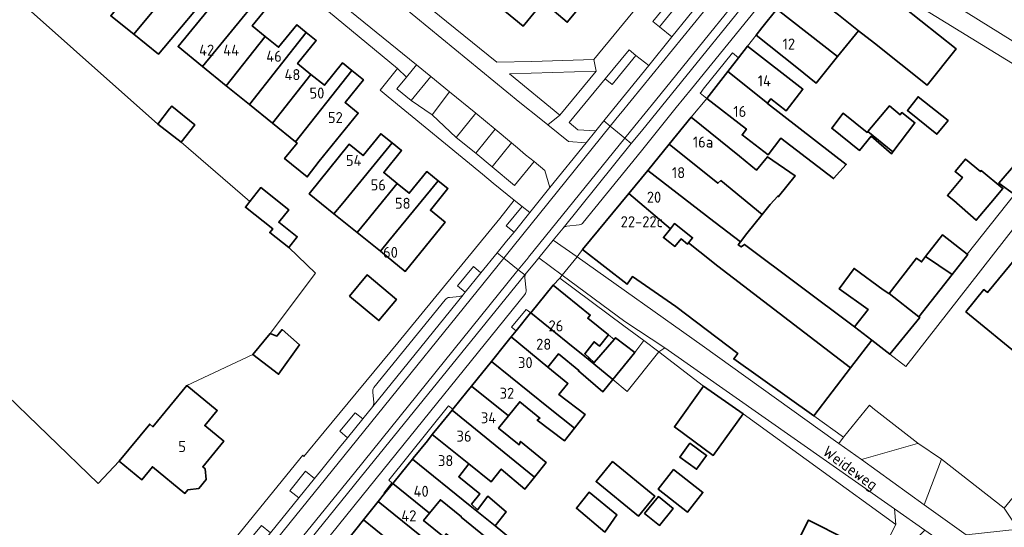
# Model space of a CAD drawing. Header units: metres. Extents: x 245598 to 248629, y 478632 to 481821.
# Tile 51 of 122: x 247785 to 247946, y 479543 to 479626. Entities that reach past the tile are written whole.
import ezdxf
from ezdxf.enums import TextEntityAlignment as Align

# ---------------------------------------------------------------- set-up
doc = ezdxf.new("R2010")
doc.units = ezdxf.units.M
for name, color, linetype, lineweight in [('B-XX-GR-GROENVOORZIENING-GV', 80, 'Continuous', 18), ('B-XX-GR-HOUTWAL-GV', 40, 'Continuous', 13), ('B-XX-IE-TERREINAFSCHEIDING_KUNSTMATIG_HEKWERK-G', 20, 'IE-TERREINAFSCHEIDING-KUNSTMATIG', 18), ('B-XX-OG-BEBOUWING-GV', 7, 'Continuous', 35), ('B-XX-OG-BEBOUWING-T18', 10, 'Continuous', 18), ('B-XX-OG-TERREIN_ERF-GV', 7, 'Continuous', 18), ('B-XX-OG-TOPOGRAFIE-T18', 10, 'Continuous', 18), ('B-XX-VH-ONVERHARD-GV', 252, 'Continuous', 18), ('B-XX-VH-VERHARDING_GESLOTEN-GV', 252, 'Continuous', 18), ('B-XX-VH-VERHARDING_HALFVERHARDING-GV', 252, 'Continuous', 18), ('B-XX-VH-VERHARDING_OPEN-GV', 252, 'Continuous', 18)]:
    doc.layers.add(name, color=color, linetype=linetype, lineweight=lineweight)
doc.styles.add('NLCS-ISO-M-T18', font='NLCS-ISO.ttf', dxfattribs={"height": 1.8})
doc.linetypes.add('IE-TERREINAFSCHEIDING-KUNSTMATIG', pattern='A,4,[82,NLCS.SHX,S=0.75,R=90,X=0,Y=0],4,-2', length=10)

msp = doc.modelspace()

# ---------------------------------------------------------------- linework, layer by layer
at = {"layer": 'B-XX-GR-GROENVOORZIENING-GV'}
for points in [[(247903.727, 479643.585), (247903.822, 479641.879), (247889.878, 479624.813), (247891.896, 479623.183), (247907.223, 479642.141), (247905.339, 479643.657)], [(247886.043, 479620.109), (247882.152, 479615.416), (247881.042, 479616.343), (247875.159, 479609.217), (247876.583, 479607.998), (247879.491, 479607.84), (247880.785, 479609.479), (247882.431, 479611.477), (247888.131, 479618.494)], [(247873.61, 479610.413), (247879.575, 479617.57), (247865.415, 479617.128)], [(247852.8, 479610.44), (247855.63, 479614.2), (247852.56, 479616.69), (247849.36, 479612.8)], [(247859.942, 479604.199), (247863.1, 479608.1), (247859.94, 479610.69), (247856.7, 479606.76)], [(247865.751, 479605.89), (247862.597, 479601.974), (247866.261, 479598.901), (247869.454, 479602.799), (247868.024, 479603.937), (247866.744, 479605.032)], [(247866.154, 479591.312), (247868.72, 479594.503), (247867.482, 479595.495), (247864.896, 479592.336)], [(247858.206, 479581.477), (247860.766, 479584.657), (247859.519, 479585.697), (247856.954, 479582.516)], [(247882.493, 479573.771), (247882.74, 479574.06), (247885.86, 479571.64), (247887.33, 479573.6), (247884.099, 479576.011), (247873.65, 479583.81), (247872.529, 479582.655), (247878.59, 479577.76), (247878.182, 479577.255), (247881.576, 479574.514)], [(247919.943, 479557.808), (247919.147, 479556.821), (247922.83, 479554.18), (247932, 479556.8), (247932.04, 479556.86), (247924.7, 479562.56), (247924.164, 479563.041)], [(247841.477, 479560.837), (247840.248, 479561.826), (247837.739, 479558.799), (247838.997, 479557.747)], [(247935.9, 479554.23), (247933.08, 479546.81), (247939.93, 479541.9), (247948.4, 479542.8), (247946.16, 479546.26)], [(247833.585, 479551.077), (247832.144, 479552.257), (247829.571, 479549.085), (247831.03, 479547.92)], [(247823.837, 479539.039), (247826.429, 479542.238), (247824.95, 479543.409), (247822.357, 479540.259)]]:
    msp.add_lwpolyline(points, close=True, dxfattribs=at)
at = {"layer": 'B-XX-GR-HOUTWAL-GV'}
msp.add_lwpolyline([(247781.819, 479566.153), (247798.318, 479550.272), (247801.734, 479553.893), (247806.722, 479559.957), (247807.245, 479559.527), (247812.778, 479566.252), (247823.54, 479571.3), (247826.36, 479574.74), (247833.757, 479584.599), (247829.39, 479588.776), (247826.311, 479591.212), (247826.797, 479591.826), (247822.322, 479595.367), (247823.047, 479596.284), (247811.86, 479605.96), (247808.048, 479608.917), (247780.44, 479633.46)], dxfattribs=at)
at = {"layer": 'B-XX-IE-TERREINAFSCHEIDING_KUNSTMATIG_HEKWERK-G'}
for points in [[(247932.04, 479556.86), (247924.7, 479562.56)], [(247928.44, 479543.6), (247903.54, 479561.64)], [(247932.04, 479556.86), (247935.9, 479554.23)], [(247946.16, 479546.26), (247935.9, 479554.23)]]:
    msp.add_lwpolyline(points, dxfattribs=at)
at = {"layer": 'B-XX-OG-BEBOUWING-GV'}
for points in [[(247809.844, 479638.181), (247800.35, 479626.626), (247804.124, 479623.588), (247810.855, 479631.776), (247808.538, 479633.691), (247811.27, 479636.999)], [(247870.899, 479628.861), (247870.161, 479635.891), (247866.677, 479638.763), (247860.232, 479631.09), (247860.386, 479630.962), (247867.666, 479624.924)], [(247870.899, 479628.861), (247874.836, 479625.556), (247880.87, 479632.874), (247880.988, 479633.142), (247873.084, 479639.469), (247870.171, 479635.883), (247870.161, 479635.891)], [(247912.333, 479631.89), (247919.107, 479626.745), (247922.372, 479624.162), (247924.95, 479622.123), (247933.579, 479615.294), (247938.277, 479621.231), (247929.646, 479628.059), (247926.782, 479630.324), (247925.736, 479629), (247916.172, 479636.565), (247916.085, 479636.634)], [(247804.124, 479623.588), (247808.137, 479620.356), (247817.668, 479631.705), (247815.404, 479633.573), (247812.6, 479630.334), (247810.855, 479631.776)], [(247918.958, 479619.936), (247922.372, 479624.162), (247919.107, 479626.745), (247912.333, 479631.89), (247911.6, 479630.963), (247909.021, 479627.703)], [(247824.807, 479629.933), (247823.098, 479631.319), (247820.134, 479627.661), (247817.816, 479629.541), (247811.351, 479621.568), (247815.344, 479618.331)], [(247819.208, 479615.198), (247825.563, 479623.249), (247823.456, 479624.957), (247826.426, 479628.62), (247824.807, 479629.933), (247815.344, 479618.331)], [(247905.66, 479623.454), (247912.33, 479618.178), (247915.482, 479615.632), (247918.958, 479619.936), (247909.021, 479627.703), (247906.582, 479624.619)], [(247832.247, 479623.904), (247830.72, 479625.142), (247827.75, 479621.477), (247825.563, 479623.249), (247819.208, 479615.198), (247822.973, 479612.146)], [(247833.03, 479617.037), (247830.849, 479618.805), (247833.898, 479622.565), (247832.247, 479623.904), (247822.973, 479612.146), (247826.752, 479609.082)], [(247907.537, 479612.323), (247908.086, 479613.027), (247910.547, 479611.109), (247913.284, 479614.621), (247904.25, 479621.663), (247902.764, 479619.756), (247901.018, 479617.517)], [(247839.701, 479617.667), (247838.171, 479618.908), (247835.217, 479615.264), (247833.03, 479617.037), (247826.752, 479609.082), (247830.516, 479606.03)], [(247834.386, 479602.892), (247840.747, 479610.737), (247838.603, 479612.475), (247841.577, 479616.145), (247839.701, 479617.667), (247830.516, 479606.03), (247830.768, 479605.825), (247828.707, 479603.292), (247832.419, 479600.301)], [(247901.018, 479617.517), (247900.645, 479617.038), (247897.596, 479613.126), (247904.067, 479608.083), (247903.364, 479607.16), (247907.609, 479603.924), (247909.666, 479606.623), (247911.326, 479605.357), (247918.3, 479600.04), (247920.36, 479602.34), (247907.504, 479612.281), (247907.537, 479612.323)], [(247936.99, 479609.5), (247932.1, 479613.4), (247930.34, 479611.16), (247935.14, 479607.26)], [(247808.048, 479608.917), (247811.86, 479605.96), (247814.06, 479608.8), (247810.34, 479611.86), (247809.94, 479611.4)], [(247923.886, 479607.709), (247927.975, 479604.415), (247931.56, 479609.16), (247929.44, 479610.8), (247929.14, 479610.46), (247927.44, 479611.9)], [(247895.087, 479610.035), (247891.489, 479605.66), (247899.419, 479599.265), (247899.902, 479599.723), (247906.65, 479594.193), (247907.935, 479595.784), (247909.195, 479597.193), (247909.324, 479597.089), (247912.04, 479600.46), (247907.53, 479603.6), (247905.726, 479601.423), (247902.965, 479603.711)], [(247923.886, 479607.709), (247923.76, 479607.56), (247919.86, 479610.71), (247918, 479608.24), (247922.53, 479604.64), (247924.44, 479606.94), (247927.73, 479604.09), (247927.975, 479604.415)], [(247846.264, 479605.872), (247844.419, 479607.365), (247841.529, 479603.795), (247839.261, 479605.631), (247832.736, 479597.569), (247836.781, 479594.295), (247838.213, 479596.029)], [(247840.566, 479591.231), (247842.087, 479593.074), (247847.108, 479599.212), (247844.889, 479601.008), (247847.812, 479604.619), (247846.264, 479605.872), (247838.213, 479596.029), (247836.781, 479594.295)], [(247898.984, 479592.847), (247903.104, 479589.688), (247904.167, 479591.099), (247906.65, 479594.193), (247899.902, 479599.723), (247899.419, 479599.265), (247891.489, 479605.66), (247887.964, 479601.376), (247898.747, 479593.024)], [(247943.94, 479596.06), (247945.94, 479598.44), (247942.4, 479601.34), (247942.251, 479601.177), (247939.825, 479603.212), (247938.133, 479601.196), (247939.315, 479600.204), (247936.877, 479597.299), (247937.9, 479596.44), (247941.568, 479593.237)], [(247847.108, 479599.212), (247842.087, 479593.074), (247840.566, 479591.231), (247844.344, 479588.173), (247845.736, 479589.86), (247853.774, 479599.687), (247851.922, 479601.186), (247849.051, 479597.639)], [(247903.104, 479589.688), (247898.984, 479592.847), (247898.747, 479593.024), (247887.964, 479601.376), (247884.88, 479597.626), (247891.665, 479591.834), (247892.345, 479592.695), (247895.288, 479590.372), (247894.615, 479589.532), (247896.455, 479588.066), (247899.426, 479585.737), (247921.052, 479569.133), (247924.526, 479573.677), (247921.726, 479575.814), (247903.75, 479589.298), (247903.225, 479588.876), (247902.752, 479589.22)], [(247947.8, 479597.46), (247950.36, 479600.51), (247948.04, 479602.5), (247945.26, 479599.3)], [(247844.344, 479588.173), (247848.413, 479584.879), (247854.912, 479592.908), (247852.503, 479594.857), (247855.368, 479598.397), (247853.774, 479599.687), (247845.736, 479589.86)], [(247823.047, 479596.284), (247822.322, 479595.367), (247826.797, 479591.826), (247826.311, 479591.212), (247829.39, 479588.776), (247830.783, 479590.536), (247827.78, 479592.912), (247829.403, 479594.963), (247824.851, 479598.564)], [(247939.874, 479578.297), (247949.203, 479570.685), (247952.147, 479574.293), (247951.603, 479574.767), (247966.202, 479592.493), (247958.026, 479599.195), (247943.399, 479581.461), (247942.833, 479581.923)], [(247896.455, 479588.066), (247894.615, 479589.532), (247894.464, 479589.343), (247893.434, 479590.192), (247892.405, 479588.953), (247891.555, 479589.59), (247890.531, 479590.399), (247891.665, 479591.834), (247884.88, 479597.626), (247877.342, 479588.462), (247884.6, 479582.795), (247885.513, 479584.054), (247892.553, 479579.15), (247902.674, 479571.48), (247902.022, 479570.598), (247915.062, 479561.297), (247921.052, 479569.133), (247899.426, 479585.737)], [(247937.627, 479584.379), (247940.2, 479587.661), (247940.122, 479587.721), (247936.06, 479590.84), (247933.321, 479587.296)], [(247932.204, 479577.46), (247937.627, 479584.379), (247933.321, 479587.296), (247932.66, 479586.44), (247931.84, 479587.04), (247927.372, 479581.302)], [(247921.726, 479575.814), (247924.526, 479573.677), (247927.482, 479571.376), (247932.353, 479577.34), (247932.204, 479577.46), (247927.372, 479581.302), (247927.34, 479581.26), (247926.4, 479581.9), (247921.65, 479585.379), (247919.212, 479582.051), (247923.928, 479578.681)], [(247839.305, 479580.845), (247844.106, 479576.862), (247846.979, 479580.325), (247842.178, 479584.308)], [(247881.576, 479574.514), (247878.182, 479577.255), (247878.59, 479577.76), (247872.529, 479582.655), (247868.89, 479578.148), (247874.915, 479573.245), (247878.231, 479570.567), (247878.429, 479570.778), (247877.693, 479571.408), (247879.233, 479573.41), (247880.111, 479572.701)], [(247868.864, 479578.115), (247866.504, 479575.194), (247865.706, 479574.205), (247871.696, 479569.268), (247873.431, 479571.418), (247876.753, 479568.736), (247876.676, 479568.646), (247880.66, 479565.24), (247882.288, 479567.244), (247878.231, 479570.567), (247874.915, 479573.245), (247868.89, 479578.148)], [(247823.54, 479571.3), (247827.74, 479568.1), (247831.16, 479572.9), (247828.3, 479575.4), (247827.44, 479574.34), (247826.36, 479574.74)], [(247862.463, 479570.188), (247871.805, 479562.7), (247876.031, 479559.313), (247877.76, 479561.51), (247873.48, 479564.792), (247874.952, 479566.568), (247871.696, 479569.268), (247865.706, 479574.205), (247864.843, 479573.137)], [(247885.86, 479571.64), (247882.74, 479574.06), (247882.493, 479573.771), (247879.26, 479570), (247878.429, 479570.778), (247878.231, 479570.567), (247882.288, 479567.244)], [(247871.805, 479562.7), (247862.463, 479570.188), (247860.121, 479567.287), (247859.229, 479566.181), (247865.263, 479561.32), (247867.105, 479563.601), (247870.391, 479560.948), (247869.94, 479560.6), (247874.4, 479557.24), (247876.031, 479559.313)], [(247812.949, 479549.258), (247814.709, 479549.435), (247815.927, 479550.915), (247815.761, 479552.676), (247815.371, 479552.997), (247818.807, 479557.173), (247815.703, 479559.728), (247817.722, 479562.183), (247812.778, 479566.252), (247807.245, 479559.527), (247806.722, 479559.957), (247801.734, 479553.893), (247805.408, 479550.87), (247807.162, 479553.002), (247812.449, 479548.65)], [(247865.428, 479554.624), (247869.498, 479551.316), (247871.4, 479553.7), (247867.24, 479557.14), (247867.015, 479556.59), (247863.642, 479559.313), (247865.263, 479561.32), (247859.229, 479566.181), (247858.473, 479565.244), (247856.166, 479562.387), (247856.052, 479562.246)], [(247903.54, 479561.64), (247897.099, 479566.139), (247892.34, 479559.5), (247898.66, 479554.86)], [(247856.052, 479562.246), (247853.834, 479559.5), (247852.827, 479558.253), (247858.809, 479553.454), (247862.411, 479550.565), (247864.063, 479552.625), (247867.94, 479549.36), (247869.498, 479551.316), (247865.428, 479554.624)], [(247849.58, 479554.23), (247859.011, 479546.625), (247863.084, 479543.34), (247864.9, 479545.64), (247861.86, 479548.2), (247860.2, 479546), (247859.244, 479546.914), (247860.589, 479548.581), (247857.13, 479551.374), (247858.809, 479553.454), (247852.827, 479558.253), (247852.02, 479557.253), (247849.724, 479554.409)], [(247894.84, 479556.845), (247893.205, 479554.588), (247895.941, 479552.606), (247897.576, 479554.864)], [(247848.906, 479553.395), (247846.395, 479550.285), (247852.383, 479545.447), (247854.145, 479547.629), (247857.582, 479544.855), (247857.536, 479544.799), (247861.6, 479541.46), (247864.097, 479539.409), (247865.605, 479541.283), (247863.084, 479543.34), (247859.011, 479546.625), (247849.58, 479554.23)], [(247882.211, 479553.852), (247879.558, 479550.597), (247886.467, 479544.964), (247889.12, 479548.219)], [(247892.178, 479552.533), (247889.692, 479549.324), (247894.484, 479545.612), (247896.97, 479548.822)], [(247846.395, 479550.285), (247845.044, 479548.612), (247844.015, 479547.337), (247853.355, 479539.787), (247857.546, 479536.399), (247859.3, 479538.6), (247855.1, 479542.04), (247854.76, 479541.527), (247851.405, 479544.236), (247852.383, 479545.447)], [(247881, 479542.31), (247882.94, 479545.14), (247878.44, 479548.84), (247876.34, 479546.24)], [(247887.474, 479545.378), (247889.879, 479543.417), (247892.119, 479546.164), (247889.714, 479548.125)], [(247853.355, 479539.787), (247844.015, 479547.337), (247843.349, 479546.513), (247841.584, 479544.326), (247847.661, 479539.448), (247848.61, 479540.624), (247851.892, 479537.975), (247851.848, 479537.922), (247856, 479534.46), (247857.546, 479536.399)], [(247848.661, 479533.735), (247852.762, 479530.431), (247854.54, 479532.64), (247850.34, 479536.14), (247850.91, 479536.91), (247847.661, 479539.448), (247841.584, 479544.326), (247840.319, 479542.76), (247839.192, 479541.364)], [(247912.613, 479541.181), (247918.747, 479537.87), (247920.46, 479541.14), (247914.21, 479544.31)]]:
    msp.add_lwpolyline(points, close=True, dxfattribs=at)
at = {"layer": 'B-XX-OG-TERREIN_ERF-GV'}
for points in [[(247840.42, 479637.644), (247863.35, 479619.04), (247869.08, 479619.151), (247879.189, 479619.488), (247900.343, 479645.231)], [(247919.087, 479640.194), (247953.14, 479619), (247954.76, 479617.86), (247956.44, 479616.64), (247957.76, 479615.2), (247958.84, 479613.8), (247959.64, 479612.04), (247959.9, 479609.64), (247959.502, 479607.839), (247962.261, 479611.827), (247962.04, 479611.96), (247961.9, 479613.84), (247962.59, 479614.1), (247962.74, 479614.16), (247975.56, 479606.76), (247989.34, 479598.66), (247996.64, 479594.61), (247994.48, 479598.199), (247972.45, 479626.136)], [(247784.1, 479495.66), (247787.355, 479500), (247792.86, 479507.34), (247793.922, 479506.449), (247807.444, 479523.874), (247816.825, 479536.05), (247816.571, 479536.277), (247831.687, 479554.883), (247831.854, 479554.672), (247835.187, 479558.705), (247847.209, 479573.214), (247863.84, 479593.52), (247866.154, 479596.525), (247862.746, 479599.275), (247861.026, 479600.77), (247845.6, 479613.36), (247844.3, 479614.46), (247847.14, 479618), (247824.3, 479636.96)], [(247780.44, 479633.46), (247808.048, 479608.917), (247809.94, 479611.4), (247810.34, 479611.86), (247814.06, 479608.8), (247811.86, 479605.96), (247823.047, 479596.284), (247824.851, 479598.564), (247829.403, 479594.963), (247827.78, 479592.912), (247830.783, 479590.536), (247829.39, 479588.776), (247833.757, 479584.599), (247826.36, 479574.74), (247827.44, 479574.34), (247828.3, 479575.4), (247831.16, 479572.9), (247827.74, 479568.1), (247823.54, 479571.3), (247812.778, 479566.252), (247817.722, 479562.183), (247815.703, 479559.728), (247818.807, 479557.173), (247815.371, 479552.997), (247815.761, 479552.676), (247815.927, 479550.915), (247814.709, 479549.435), (247812.949, 479549.258), (247812.449, 479548.65), (247807.162, 479553.002), (247805.408, 479550.87), (247801.734, 479553.893), (247798.318, 479550.272), (247781.819, 479566.153)], [(247952.3, 479615.86), (247923.46, 479633.64)], [(247817.668, 479631.705), (247808.137, 479620.356), (247804.124, 479623.588), (247800.35, 479626.626)], [(247880.87, 479632.874), (247874.836, 479625.556), (247870.899, 479628.861), (247867.666, 479624.924), (247860.386, 479630.962)], [(247826.426, 479628.62), (247823.456, 479624.957), (247825.563, 479623.249), (247827.75, 479621.477), (247830.72, 479625.142), (247832.247, 479623.904), (247833.898, 479622.565), (247830.849, 479618.805), (247833.03, 479617.037), (247835.217, 479615.264), (247838.171, 479618.908), (247839.701, 479617.667), (247841.577, 479616.145), (247838.603, 479612.475), (247840.747, 479610.737), (247834.386, 479602.892), (247832.419, 479600.301), (247828.707, 479603.292), (247830.768, 479605.825), (247830.516, 479606.03), (247826.752, 479609.082), (247822.973, 479612.146), (247819.208, 479615.198), (247815.344, 479618.331), (247811.351, 479621.568), (247817.816, 479629.541)], [(247929.646, 479628.059), (247938.277, 479621.231), (247933.579, 479615.294), (247924.95, 479622.123), (247922.372, 479624.162), (247918.958, 479619.936), (247915.482, 479615.632), (247912.33, 479618.178), (247905.66, 479623.454), (247904.25, 479621.663), (247913.284, 479614.621), (247910.547, 479611.109), (247908.086, 479613.027), (247907.537, 479612.323), (247907.504, 479612.281), (247920.36, 479602.34), (247918.3, 479600.04), (247911.326, 479605.357), (247909.666, 479606.623), (247907.609, 479603.924), (247903.364, 479607.16), (247904.067, 479608.083), (247897.596, 479613.126), (247895.087, 479610.035), (247902.965, 479603.711), (247905.726, 479601.423), (247907.53, 479603.6), (247912.04, 479600.46), (247909.324, 479597.089), (247909.195, 479597.193), (247907.935, 479595.784), (247906.65, 479594.193), (247904.167, 479591.099), (247903.104, 479589.688), (247902.752, 479589.22), (247903.225, 479588.876), (247903.75, 479589.298), (247921.726, 479575.814), (247923.928, 479578.681), (247919.212, 479582.051), (247921.65, 479585.379), (247926.4, 479581.9), (247927.34, 479581.26), (247927.372, 479581.302), (247931.84, 479587.04), (247932.66, 479586.44), (247933.321, 479587.296), (247936.06, 479590.84), (247940.122, 479587.721), (247947.8, 479597.46), (247945.26, 479599.3), (247948.04, 479602.5)], [(247916.26, 479519.5), (247928.44, 479543.6), (247903.54, 479561.64), (247898.66, 479554.86), (247892.34, 479559.5), (247897.099, 479566.139), (247889.8, 479571.75), (247884.595, 479565.288), (247882.288, 479567.244), (247880.66, 479565.24), (247876.676, 479568.646), (247876.753, 479568.736), (247873.431, 479571.418), (247871.696, 479569.268), (247874.952, 479566.568), (247873.48, 479564.792), (247877.76, 479561.51), (247876.031, 479559.313), (247874.4, 479557.24), (247869.94, 479560.6), (247870.391, 479560.948), (247867.105, 479563.601), (247865.263, 479561.32), (247863.642, 479559.313), (247867.015, 479556.59), (247867.24, 479557.14), (247871.4, 479553.7), (247869.498, 479551.316), (247867.94, 479549.36), (247864.063, 479552.625), (247862.411, 479550.565), (247858.809, 479553.454), (247857.13, 479551.374), (247860.589, 479548.581), (247859.244, 479546.914), (247860.2, 479546), (247861.86, 479548.2), (247864.9, 479545.64), (247863.084, 479543.34), (247865.605, 479541.283)], [(247861.6, 479541.46), (247857.536, 479544.799), (247857.582, 479544.855), (247854.145, 479547.629), (247852.383, 479545.447), (247851.405, 479544.236), (247854.76, 479541.527)]]:
    msp.add_lwpolyline(points, dxfattribs=at)
for points in [[(247901.018, 479617.517), (247902.764, 479619.756), (247901.8, 479620.543), (247897.033, 479614.613), (247896.667, 479614.159), (247896.507, 479613.957), (247897.596, 479613.126), (247900.645, 479617.038)], [(247936.99, 479609.5), (247935.14, 479607.26), (247930.34, 479611.16), (247932.1, 479613.4)], [(247927.975, 479604.415), (247927.73, 479604.09), (247924.44, 479606.94), (247922.53, 479604.64), (247918, 479608.24), (247919.86, 479610.71), (247923.76, 479607.56), (247923.886, 479607.709), (247927.44, 479611.9), (247929.14, 479610.46), (247929.44, 479610.8), (247931.56, 479609.16)], [(247853.774, 479599.687), (247855.368, 479598.397), (247852.503, 479594.857), (247854.912, 479592.908), (247848.413, 479584.879), (247844.344, 479588.173), (247840.566, 479591.231), (247836.781, 479594.295), (247832.736, 479597.569), (247839.261, 479605.631), (247841.529, 479603.795), (247844.419, 479607.365), (247846.264, 479605.872), (247847.812, 479604.619), (247844.889, 479601.008), (247847.108, 479599.212), (247849.051, 479597.639), (247851.922, 479601.186)], [(247942.251, 479601.177), (247942.4, 479601.34), (247945.94, 479598.44), (247943.94, 479596.06), (247941.568, 479593.237), (247937.9, 479596.44), (247936.877, 479597.299), (247939.315, 479600.204), (247938.133, 479601.196), (247939.825, 479603.212)], [(247932.04, 479556.86), (247935.9, 479554.23), (247946.16, 479546.26), (247961.495, 479564.977), (247969.822, 479566.173), (247983.146, 479583.535), (247984.274, 479585.004), (247978.782, 479588.905), (247971.978, 479588.339), (247955.395, 479601.785), (247954.86, 479601.1), (247930.1, 479569.35), (247927.482, 479571.376), (247924.526, 479573.677), (247921.052, 479569.133), (247915.062, 479561.297), (247919.943, 479557.808), (247924.164, 479563.041), (247924.7, 479562.56)], [(247939.874, 479578.297), (247942.833, 479581.923), (247943.399, 479581.461), (247958.026, 479599.195), (247966.202, 479592.493), (247951.603, 479574.767), (247952.147, 479574.293), (247949.203, 479570.685)], [(247891.665, 479591.834), (247890.531, 479590.399), (247891.555, 479589.59), (247892.405, 479588.953), (247893.434, 479590.192), (247894.464, 479589.343), (247894.615, 479589.532), (247895.288, 479590.372), (247892.345, 479592.695)], [(247839.305, 479580.845), (247842.178, 479584.308), (247846.979, 479580.325), (247844.106, 479576.862)], [(247868.89, 479578.148), (247868.143, 479578.664), (247865.768, 479575.762), (247866.504, 479575.194), (247868.864, 479578.115)], [(247879.233, 479573.41), (247877.693, 479571.408), (247878.429, 479570.778), (247879.26, 479570), (247882.493, 479573.771), (247881.576, 479574.514), (247880.111, 479572.701)], [(247845.044, 479548.612), (247846.395, 479550.285), (247848.906, 479553.395), (247849.58, 479554.23), (247849.724, 479554.409), (247852.02, 479557.253), (247852.827, 479558.253), (247853.834, 479559.5), (247856.052, 479562.246), (247856.166, 479562.387), (247855.478, 479562.934), (247845.749, 479550.832), (247846.223, 479550.401), (247844.897, 479548.696)], [(247894.84, 479556.845), (247897.576, 479554.864), (247895.941, 479552.606), (247893.205, 479554.588)], [(247882.211, 479553.852), (247889.12, 479548.219), (247886.467, 479544.964), (247879.558, 479550.597)], [(247892.178, 479552.533), (247896.97, 479548.822), (247894.484, 479545.612), (247889.692, 479549.324)], [(247881, 479542.31), (247876.34, 479546.24), (247878.44, 479548.84), (247882.94, 479545.14)], [(247887.474, 479545.378), (247889.714, 479548.125), (247892.119, 479546.164), (247889.879, 479543.417)], [(247912.613, 479541.181), (247914.21, 479544.31), (247920.46, 479541.14), (247918.747, 479537.87), (247917.16, 479534.84), (247911.04, 479538.1)]]:
    msp.add_lwpolyline(points, close=True, dxfattribs=at)
at = {"layer": 'B-XX-VH-ONVERHARD-GV'}
msp.add_lwpolyline([(247933.18, 479542.66), (247928.23, 479546.14), (247928.44, 479543.6), (247916.26, 479519.5), (247915.8, 479519.5), (247909.6, 479507.54), (247908.8, 479507.94), (247904.1, 479500), (247902.36, 479497.06), (247901.44, 479497.5), (247898, 479490.74), (247902.84, 479487.66), (247909.314, 479500), (247916.26, 479513.24), (247928.7, 479536.5), (247930.63, 479540.03)], close=True, dxfattribs=at)
at = {"layer": 'B-XX-VH-VERHARDING_GESLOTEN-GV'}
for points in [[(247924.204, 479662.885), (247920.867, 479658.829), (247910.691, 479646.425), (247907.223, 479642.141), (247891.896, 479623.183), (247888.131, 479618.494), (247882.431, 479611.477), (247880.785, 479609.479), (247881.859, 479608.597), (247883.489, 479610.617), (247883.568, 479610.715), (247939.213, 479678.967), (247938.216, 479679.834), (247936.536, 479677.9)], [(247942.501, 479676.11), (247939.213, 479678.967), (247883.568, 479610.715), (247883.489, 479610.617), (247881.859, 479608.597), (247884.253, 479606.631), (247885.896, 479608.66), (247889.242, 479612.79), (247909.436, 479637.749), (247914.475, 479644.009), (247928.795, 479660.257), (247934.875, 479666.908)], [(247913.011, 479640.045), (247915.532, 479643.154), (247929.852, 479659.402), (247931.842, 479661.654), (247933.853, 479663.868), (247934.572, 479664.611), (247935.932, 479666.053), (247939.219, 479669.861), (247942.123, 479673.433), (247943.558, 479675.255), (247942.501, 479676.11), (247934.875, 479666.908), (247928.795, 479660.257), (247914.475, 479644.009), (247909.436, 479637.749), (247889.242, 479612.79), (247885.896, 479608.66), (247884.253, 479606.631), (247885.289, 479605.78), (247886.954, 479607.8), (247910.493, 479636.894)], [(247866.019, 479588.97), (247881.859, 479608.597), (247880.785, 479609.479), (247879.491, 479607.84), (247877.92, 479605.885), (247871.978, 479598.567), (247868.72, 479594.503), (247866.154, 479591.312), (247864.91, 479589.809), (247863.416, 479587.939), (247864.489, 479587.075)], [(247884.253, 479606.631), (247881.859, 479608.597), (247866.019, 479588.97), (247864.489, 479587.075), (247866.86, 479585.166), (247868.454, 479587.128), (247868.537, 479587.23)], [(247867.907, 479584.322), (247868.14, 479584.58), (247869.558, 479586.293), (247870.223, 479587.113), (247872.552, 479589.986), (247874.155, 479591.964), (247885.289, 479605.78), (247884.253, 479606.631), (247868.537, 479587.23), (247868.454, 479587.128), (247866.86, 479585.166)], [(247866.86, 479585.166), (247864.489, 479587.075), (247839.512, 479556.16), (247811.489, 479521.439), (247799.415, 479506.518), (247784.173, 479487.336), (247778.553, 479479.973), (247781.283, 479477.887), (247805.051, 479508.673), (247824.077, 479532.241), (247840.149, 479552.024), (247866.565, 479584.803)], [(247928.23, 479546.14), (247933.18, 479542.66), (247955.973, 479526.699), (247957.28, 479528.68), (247956.1, 479529.5), (247955.96, 479530.4), (247953.59, 479532.1), (247952.647, 479532.777), (247939.93, 479541.9), (247933.08, 479546.81), (247922.83, 479554.18), (247919.147, 479556.821), (247918.624, 479557.195), (247896.86, 479572.8), (247876.46, 479587.24), (247874.04, 479584.271), (247884.255, 479576.73), (247890.74, 479572.4)], [(247806.256, 479508.112), (247824.971, 479531.311), (247841.05, 479551.181), (247867.907, 479584.322), (247866.86, 479585.166), (247866.565, 479584.803), (247840.149, 479552.024), (247824.077, 479532.241), (247805.051, 479508.673), (247781.283, 479477.887), (247782.096, 479477.266), (247784.453, 479480.371), (247786.822, 479483.505), (247788.679, 479485.975)]]:
    msp.add_lwpolyline(points, close=True, dxfattribs=at)
for points in [[(247825.34, 479638.86), (247850.234, 479618.585), (247852.56, 479616.69), (247855.63, 479614.2), (247859.94, 479610.69), (247863.1, 479608.1), (247865.751, 479605.89), (247866.744, 479605.032), (247868.024, 479603.937), (247869.454, 479602.799), (247871.189, 479601.377), (247871.978, 479598.567), (247877.92, 479605.885), (247875.029, 479606.084), (247871.695, 479608.802), (247870.544, 479609.717), (247867.094, 479612.461), (247826.8, 479645.56)], [(247953.14, 479619), (247919.087, 479640.194)], [(247923.46, 479633.64), (247952.3, 479615.86)], [(247947.8, 479597.46), (247940.122, 479587.721), (247940.2, 479587.661), (247937.627, 479584.379), (247932.204, 479577.46), (247932.353, 479577.34), (247927.482, 479571.376), (247930.1, 479569.35), (247954.86, 479601.1)], [(247811.489, 479521.439), (247839.512, 479556.16), (247864.489, 479587.075), (247863.416, 479587.939), (247860.766, 479584.657), (247858.206, 479581.477), (247857.875, 479581.071), (247843.105, 479562.833), (247841.477, 479560.837), (247838.997, 479557.747), (247837.696, 479556.172), (247834.567, 479552.285), (247833.585, 479551.077), (247831.03, 479547.92), (247826.429, 479542.238)]]:
    msp.add_lwpolyline(points, dxfattribs=at)
at = {"layer": 'B-XX-VH-VERHARDING_HALFVERHARDING-GV'}
msp.add_lwpolyline([(247928.44, 479543.6), (247928.23, 479546.14), (247890.74, 479572.4), (247889.8, 479571.75), (247897.099, 479566.139), (247903.54, 479561.64)], close=True, dxfattribs=at)
at = {"layer": 'B-XX-VH-VERHARDING_OPEN-GV'}
for points in [[(247816.76, 479656.44), (247815.15, 479655.08), (247818.04, 479652.74), (247826.8, 479645.56), (247867.094, 479612.461), (247870.544, 479609.717), (247871.695, 479608.802), (247873.61, 479610.413), (247865.415, 479617.128), (247879.575, 479617.57), (247879.189, 479619.488), (247869.08, 479619.151), (247863.35, 479619.04), (247840.42, 479637.644), (247838.55, 479639.16), (247837.44, 479640.06), (247833.16, 479643.04)], [(247889.878, 479624.813), (247903.822, 479641.879), (247903.727, 479643.585), (247903.59, 479643.707), (247888.802, 479625.673)], [(247850.234, 479618.585), (247825.34, 479638.86), (247824.2, 479639.8), (247822.781, 479638.12), (247824.3, 479636.96), (247847.14, 479618), (247848.612, 479616.612)], [(247881.042, 479616.343), (247882.152, 479615.416), (247886.043, 479620.109), (247884.951, 479621.034)], [(247866.154, 479596.525), (247867.482, 479595.495), (247868.72, 479594.503), (247871.978, 479598.567), (247871.189, 479601.377), (247869.454, 479602.799), (247866.261, 479598.901), (247862.597, 479601.974), (247859.942, 479604.199), (247856.7, 479606.76), (247852.8, 479610.44), (247849.36, 479612.8), (247847.043, 479614.706), (247848.612, 479616.612), (247847.14, 479618), (247844.3, 479614.46), (247845.6, 479613.36), (247861.026, 479600.77), (247862.746, 479599.275)], [(247850.234, 479618.585), (247848.612, 479616.612), (247847.043, 479614.706), (247849.36, 479612.8), (247852.56, 479616.69)], [(247859.94, 479610.69), (247855.63, 479614.2), (247852.8, 479610.44), (247856.7, 479606.76)], [(247865.751, 479605.89), (247863.1, 479608.1), (247859.942, 479604.199), (247862.597, 479601.974)], [(247870.223, 479587.113), (247874.04, 479584.271), (247876.46, 479587.24), (247872.552, 479589.986)], [(247919.147, 479556.821), (247919.943, 479557.808), (247915.062, 479561.297), (247902.022, 479570.598), (247902.674, 479571.48), (247892.553, 479579.15), (247885.513, 479584.054), (247884.6, 479582.795), (247877.342, 479588.462), (247876.753, 479587.646), (247876.46, 479587.24), (247896.86, 479572.8), (247918.624, 479557.195)], [(247884.255, 479576.73), (247874.04, 479584.271), (247873.65, 479583.81), (247884.099, 479576.011), (247887.33, 479573.6), (247889.8, 479571.75), (247890.74, 479572.4)], [(247887.33, 479573.6), (247885.86, 479571.64), (247882.288, 479567.244), (247884.595, 479565.288), (247889.8, 479571.75)], [(247933.08, 479546.81), (247935.9, 479554.23), (247932.04, 479556.86), (247932, 479556.8), (247922.83, 479554.18)]]:
    msp.add_lwpolyline(points, close=True, dxfattribs=at)
for points in [[(247900.343, 479645.231), (247879.189, 479619.488), (247879.575, 479617.57), (247873.61, 479610.413), (247871.695, 479608.802), (247875.029, 479606.084), (247877.92, 479605.885), (247879.491, 479607.84), (247876.583, 479607.998), (247875.159, 479609.217), (247881.042, 479616.343), (247884.951, 479621.034), (247886.043, 479620.109), (247888.131, 479618.494), (247891.896, 479623.183), (247889.878, 479624.813), (247888.802, 479625.673), (247903.59, 479643.707)], [(247910.493, 479636.894), (247886.954, 479607.8)], [(247877.464, 479592.874), (247886.938, 479604.569), (247892.606, 479611.625), (247895.114, 479614.687), (247910.274, 479633.405)], [(247910.274, 479633.405), (247895.114, 479614.687), (247892.606, 479611.625), (247886.938, 479604.569), (247877.464, 479592.874)], [(247874.155, 479591.964), (247872.552, 479589.986), (247876.46, 479587.24), (247876.753, 479587.646), (247877.342, 479588.462), (247884.88, 479597.626), (247887.964, 479601.376), (247891.489, 479605.66), (247895.087, 479610.035), (247897.596, 479613.126), (247896.507, 479613.957), (247896.667, 479614.159), (247897.033, 479614.613), (247901.8, 479620.543), (247902.764, 479619.756), (247904.25, 479621.663), (247905.66, 479623.454), (247906.582, 479624.619), (247909.021, 479627.703)], [(247886.954, 479607.8), (247885.289, 479605.78), (247874.155, 479591.964)], [(247857.875, 479581.071), (247858.206, 479581.477), (247856.954, 479582.516), (247859.519, 479585.697), (247860.766, 479584.657), (247863.416, 479587.939), (247864.91, 479589.809), (247866.154, 479591.312), (247864.896, 479592.336), (247867.482, 479595.495), (247866.154, 479596.525), (247863.84, 479593.52), (247847.209, 479573.214), (247835.187, 479558.705), (247831.854, 479554.672), (247831.687, 479554.883), (247816.571, 479536.277), (247816.825, 479536.05), (247807.444, 479523.874), (247793.922, 479506.449), (247793.743, 479506.218), (247793.851, 479506.107), (247785.276, 479494.82), (247783.16, 479492.035)], [(247874.786, 479592.267), (247876.773, 479592.499)], [(247876.773, 479592.499), (247874.786, 479592.267)], [(247866.504, 479575.194), (247865.768, 479575.762), (247868.143, 479578.664), (247868.89, 479578.148), (247872.529, 479582.655), (247873.65, 479583.81), (247874.04, 479584.271), (247870.223, 479587.113), (247869.558, 479586.293), (247868.14, 479584.58)], [(247868.14, 479584.58), (247867.907, 479584.322), (247841.05, 479551.181), (247824.971, 479531.311), (247806.256, 479508.112), (247788.679, 479485.975)], [(247868.14, 479581.845), (247867.913, 479583.83)], [(247867.913, 479583.83), (247868.14, 479581.845)], [(247791.788, 479486.791), (247792.373, 479487.554), (247794.281, 479489.93), (247796.77, 479492.973), (247807.463, 479506.299), (247810.002, 479509.393), (247823.21, 479525.781), (247826.353, 479529.676), (247842.519, 479549.681), (247867.897, 479581.097)], [(247867.897, 479581.097), (247842.519, 479549.681), (247826.353, 479529.676), (247823.21, 479525.781), (247810.002, 479509.393), (247807.463, 479506.299), (247796.77, 479492.973), (247794.281, 479489.93), (247792.373, 479487.554), (247791.788, 479486.791)], [(247843.105, 479562.833), (247857.875, 479581.071)], [(247843.303, 479565.912), (247854.918, 479580.272)], [(247854.918, 479580.272), (247843.303, 479565.912)], [(247855.619, 479580.646), (247857.272, 479580.812)], [(247857.272, 479580.812), (247855.619, 479580.646)], [(247840.319, 479542.76), (247841.584, 479544.326), (247843.349, 479546.513), (247844.015, 479547.337), (247845.044, 479548.612), (247844.897, 479548.696), (247846.223, 479550.401), (247845.749, 479550.832), (247855.478, 479562.934), (247856.166, 479562.387), (247858.473, 479565.244), (247859.229, 479566.181), (247860.121, 479567.287), (247862.463, 479570.188), (247864.843, 479573.137), (247865.706, 479574.205), (247866.504, 479575.194)], [(247843.269, 479563.484), (247843.103, 479565.173)], [(247843.103, 479565.173), (247843.269, 479563.484)], [(247822.357, 479540.259), (247824.95, 479543.409), (247826.429, 479542.238), (247831.03, 479547.92), (247829.571, 479549.085), (247832.144, 479552.257), (247833.585, 479551.077), (247834.567, 479552.285), (247837.696, 479556.172), (247838.997, 479557.747), (247837.739, 479558.799), (247840.248, 479561.826), (247841.477, 479560.837), (247843.105, 479562.833)]]:
    msp.add_lwpolyline(points, dxfattribs=at)
for points in [[(247874.155, 479591.964, -0.1821132), (247874.786, 479592.267)], [(247874.786, 479592.267, 0.1821132), (247874.155, 479591.964)], [(247876.773, 479592.499, 0.2384543), (247877.464, 479592.874)], [(247877.464, 479592.874, -0.2384543), (247876.773, 479592.499)], [(247867.913, 479583.83, -0.2038862), (247868.14, 479584.58)], [(247868.14, 479584.58, 0.2038862), (247867.913, 479583.83)], [(247867.897, 479581.097, 0.1885788), (247868.14, 479581.845)], [(247868.14, 479581.845, -0.1885788), (247867.897, 479581.097)], [(247854.918, 479580.272, -0.1852373), (247855.619, 479580.646)], [(247855.619, 479580.646, 0.1852373), (247854.918, 479580.272)], [(247857.272, 479580.812, 0.2000793), (247857.875, 479581.071)], [(247857.875, 479581.071, -0.2000793), (247857.272, 479580.812)], [(247843.103, 479565.173, -0.1973894), (247843.303, 479565.912)], [(247843.303, 479565.912, 0.1973894), (247843.103, 479565.173)], [(247843.105, 479562.833, 0.1875007), (247843.269, 479563.484)], [(247843.269, 479563.484, -0.1875007), (247843.105, 479562.833)]]:
    msp.add_lwpolyline(points, format="xyb", dxfattribs=at)

# ---------------------------------------------------------------- texts
at = {"layer": 'B-XX-OG-BEBOUWING-T18', "style": 'NLCS-ISO-M-T18'}
for s, p in [('12', (247911, 479622)), ('42', (247816, 479621)), ('44', (247820, 479621)), ('46', (247827, 479620)), ('48', (247830, 479617)), ('14', (247907, 479616)), ('50', (247834, 479614)), ('52', (247837, 479610)), ('16', (247903, 479611)), ('16a', (247897, 479606)), ('54', (247840, 479603)), ('18', (247893, 479601)), ('56', (247844, 479599)), ('20', (247889, 479597)), ('58', (247848, 479596)), ('22-22c', (247887, 479593)), ('60', (247846, 479588)), ('26', (247873, 479576)), ('28', (247871, 479573)), ('30', (247868, 479570)), ('32', (247865, 479565)), ('34', (247862, 479561)), ('36', (247858, 479558)), ('5', (247812.004, 479556.305)), ('38', (247855, 479554)), ('40', (247851, 479549)), ('42', (247849, 479545))]:
    msp.add_text(s, height=1.8, dxfattribs=at).set_placement(p, align=Align.MIDDLE_CENTER)
at = {"layer": 'B-XX-OG-TOPOGRAFIE-T18', "style": 'NLCS-ISO-M-T18'}
msp.add_text('Weideweg', height=1.8, rotation=324, dxfattribs=at).set_placement((247921.037, 479552.8), align=Align.MIDDLE_CENTER)

doc.saveas('drawing.dxf')
